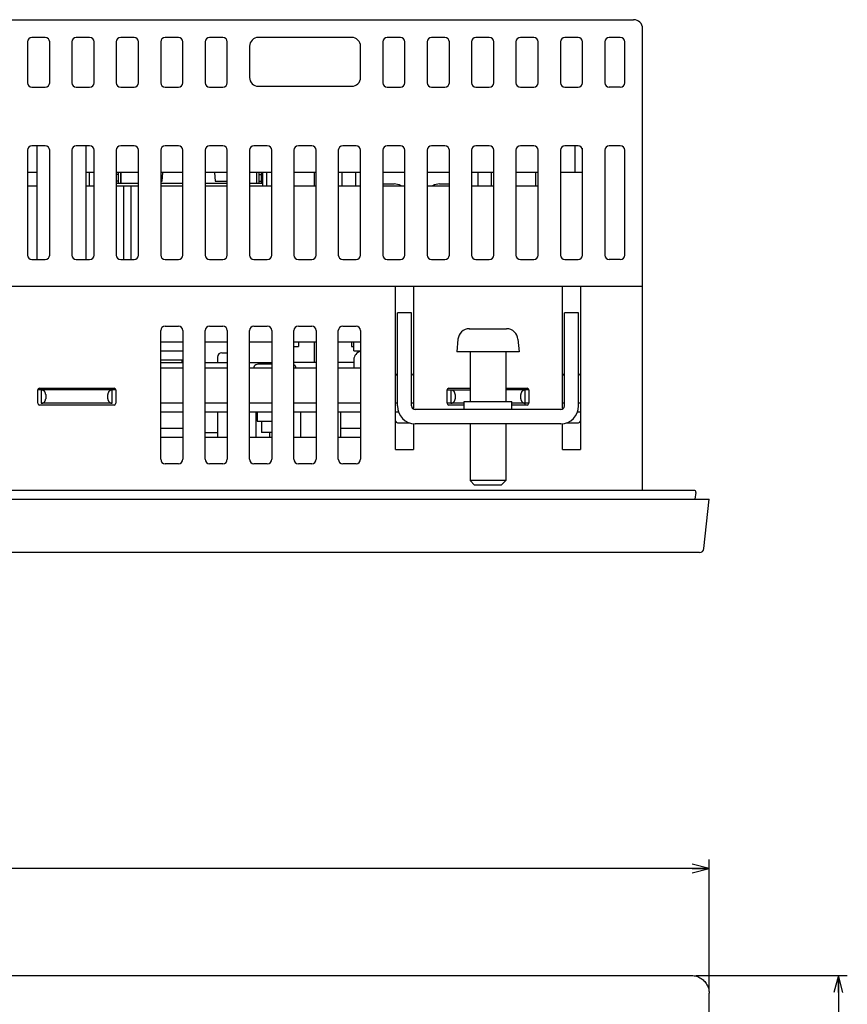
# Model space of a CAD drawing. Extents: x 0 to 563, y 0 to 379.
# Tile 8 of 24: x 207 to 300, y 250 to 361. Entities that reach past the tile are written whole.
import ezdxf
from ezdxf.enums import TextEntityAlignment as Align

# ---------------------------------------------------------------- set-up
doc = ezdxf.new("R2010")
doc.units = 0
doc.header["$LTSCALE"] = 32.67
doc.layers.get('0').update_dxf_attribs({"linetype": 'CONTINUOUS'})
for name, color, linetype in [('AXIS', 7, 'CONTINUOUS'), ('DIM', 7, 'CONTINUOUS'), ('DTM_AXIS', 7, 'CONTINUOUS'), ('FEAT_ALL', 7, 'CONTINUOUS')]:
    doc.layers.add(name, color=color, linetype=linetype)
doc.styles.get("Standard").update_dxf_attribs({"font": 'txt', "width": 0.8})
doc.dimstyles.get("Standard").update_dxf_attribs({"dimtxt": 2.5, "dimasz": 2.5, "dimexe": 1.25, "dimexo": 0.625, "dimtad": 1, "dimcen": 2.5, "dimazin": 3, "dimtfac": 1, "dimtmove": 0, "dimatfit": 3})

# ---------------------------------------------------------------- blocks, each defined once
blk = doc.blocks.new('_OPEN')
at = {"color": 0, "linetype": 'BYBLOCK'}
for p, q in [((0, 0), (-1, 0.263)), ((-1, -0.263), (0, 0)), ((-1, 0), (0, 0))]:
    blk.add_line(p, q, dxfattribs=at)
blk = doc.blocks.new('*D0')
at = {"layer": 'DIM', "color": 2, "linetype": 'CONTINUOUS'}
for p, q in [((117.6, 252.08), (117.6, 266.63)), ((284.6, 252.08), (284.6, 266.63)), ((117.6, 265.63), (201.1, 265.63)), ((284.6, 265.63), (201.1, 265.63))]:
    blk.add_line(p, q, dxfattribs=at)
at = {"layer": 'DIM', "color": 2, "linetype": 'CONTINUOUS', "xscale": 1.9, "yscale": 1.9, "zscale": 1.9, "rotation": 180}
blk.add_blockref('_OPEN', (117.6, 265.63), dxfattribs=at)
at = {"layer": 'DIM', "color": 2, "linetype": 'CONTINUOUS', "xscale": 1.9, "yscale": 1.9, "zscale": 1.9}
blk.add_blockref('_OPEN', (284.6, 265.63), dxfattribs=at)
at = {"layer": 'DIM', "color": 2, "linetype": 'CONTINUOUS', "width": 0.8}
blk.add_text('167', height=4, dxfattribs=at).set_placement((201.1, 266.63), align=Align.CENTER)
blk = doc.blocks.new('*D1')
at = {"layer": 'DIM', "color": 2, "linetype": 'CONTINUOUS'}
for p, q in [((283.11, 253.57), (298.15, 253.57)), ((298.15, 253.57), (300.15, 253.57)), ((299.15, 253.57), (299.15, 184.07)), ((299.15, 114.57), (299.15, 184.07)), ((283.11, 114.57), (298.15, 114.57)), ((298.15, 114.57), (300.15, 114.57))]:
    blk.add_line(p, q, dxfattribs=at)
at = {"layer": 'DIM', "color": 2, "linetype": 'CONTINUOUS', "xscale": 1.9, "yscale": 1.9, "zscale": 1.9}
for p, rotation in [((299.15, 253.57), 90), ((299.15, 114.57), 270)]:
    blk.add_blockref('_OPEN', p, dxfattribs=dict(at, rotation=rotation))
at = {"layer": 'DIM', "color": 2, "linetype": 'CONTINUOUS', "width": 0.8}
blk.add_text('139', height=4, rotation=90, dxfattribs=at).set_placement((298.15, 184.07), align=Align.CENTER)

msp = doc.modelspace()

# ---------------------------------------------------------------- linework, layer by layer
at = {"color": 7, "linetype": 'CONTINUOUS'}
for p, q in [((126.098, 361.211), (276.098, 361.211)), ((277.098, 308.211), (277.098, 360.211)), ((207.848, 358.711), (207.848, 354.111)), ((209.848, 359.211), (208.348, 359.211)), ((210.348, 354.111), (210.348, 358.711)), ((212.848, 358.711), (212.848, 354.111)), ((214.848, 359.211), (213.348, 359.211)), ((215.348, 354.111), (215.348, 358.711)), ((217.848, 358.711), (217.848, 354.111)), ((219.848, 359.211), (218.348, 359.211)), ((220.348, 354.111), (220.348, 358.711)), ((222.848, 358.711), (222.848, 354.111)), ((224.848, 359.211), (223.348, 359.211)), ((225.348, 354.111), (225.348, 358.711)), ((227.848, 358.711), (227.848, 354.111)), ((229.848, 359.211), (228.348, 359.211)), ((230.348, 354.111), (230.348, 358.711)), ((232.848, 358.211), (232.848, 354.711)), ((244.348, 359.211), (233.848, 359.211)), ((245.348, 354.711), (245.348, 358.211)), ((247.848, 358.711), (247.848, 354.111)), ((249.848, 359.211), (248.348, 359.211)), ((250.348, 354.111), (250.348, 358.711)), ((252.848, 358.711), (252.848, 354.111)), ((254.848, 359.211), (253.348, 359.211)), ((255.348, 354.111), (255.348, 358.711)), ((257.848, 358.711), (257.848, 354.111)), ((259.848, 359.211), (258.348, 359.211)), ((260.348, 354.111), (260.348, 358.711)), ((262.848, 358.711), (262.848, 354.111)), ((264.848, 359.211), (263.348, 359.211)), ((265.348, 354.111), (265.348, 358.711)), ((267.848, 358.711), (267.848, 354.111)), ((269.848, 359.211), (268.348, 359.211)), ((270.348, 354.111), (270.348, 358.711)), ((272.848, 358.711), (272.848, 354.111)), ((274.598, 359.211), (273.348, 359.211)), ((275.098, 354.111), (275.098, 358.711)), ((233.848, 353.711), (244.348, 353.711)), ((208.348, 353.611), (209.848, 353.611)), ((213.348, 353.611), (214.848, 353.611)), ((218.348, 353.611), (219.848, 353.611)), ((223.348, 353.611), (224.848, 353.611)), ((228.348, 353.611), (229.848, 353.611)), ((248.348, 353.611), (249.848, 353.611)), ((253.348, 353.611), (254.848, 353.611)), ((258.348, 353.611), (259.848, 353.611)), ((263.348, 353.611), (264.848, 353.611)), ((268.348, 353.611), (269.848, 353.611)), ((274.598, 353.611), (273.348, 353.611)), ((207.848, 346.511), (207.848, 334.711)), ((209.848, 347.011), (208.348, 347.011)), ((210.348, 334.711), (210.348, 346.511)), ((212.848, 346.511), (212.848, 334.711)), ((214.848, 347.011), (213.348, 347.011)), ((215.348, 334.711), (215.348, 346.511)), ((217.848, 346.511), (217.848, 334.711)), ((219.848, 347.011), (218.348, 347.011)), ((220.348, 334.711), (220.348, 346.511)), ((222.848, 346.511), (222.848, 334.711)), ((224.848, 347.011), (223.348, 347.011)), ((225.348, 334.711), (225.348, 346.511)), ((227.848, 346.511), (227.848, 334.711)), ((229.848, 347.011), (228.348, 347.011)), ((230.348, 334.711), (230.348, 346.511)), ((232.848, 346.511), (232.848, 334.711)), ((234.848, 347.011), (233.348, 347.011)), ((235.348, 334.711), (235.348, 346.511)), ((237.848, 346.511), (237.848, 334.711)), ((239.848, 347.011), (238.348, 347.011)), ((240.348, 334.711), (240.348, 346.511)), ((242.848, 346.511), (242.848, 334.711)), ((244.848, 347.011), (243.348, 347.011)), ((245.348, 334.711), (245.348, 346.511)), ((247.848, 346.511), (247.848, 334.711)), ((249.848, 347.011), (248.348, 347.011)), ((250.348, 334.711), (250.348, 346.511)), ((252.848, 346.511), (252.848, 334.711)), ((254.848, 347.011), (253.348, 347.011)), ((255.348, 334.711), (255.348, 346.511)), ((257.848, 346.511), (257.848, 334.711)), ((259.848, 347.011), (258.348, 347.011)), ((260.348, 334.711), (260.348, 346.511)), ((262.848, 346.511), (262.848, 334.711)), ((264.848, 347.011), (263.348, 347.011)), ((265.348, 334.711), (265.348, 346.511)), ((267.848, 346.511), (267.848, 334.711)), ((269.848, 347.011), (268.348, 347.011)), ((270.348, 346.411), (270.298, 346.411)), ((270.348, 334.711), (270.348, 346.511)), ((272.848, 346.511), (272.848, 334.711)), ((274.598, 347.011), (273.348, 347.011)), ((275.098, 334.711), (275.098, 346.511)), ((214.848, 342.511), (214.848, 344.011)), ((218.048, 343.761), (217.848, 343.761)), ((218.048, 344.011), (218.048, 342.761)), ((218.373, 342.761), (218.373, 344.011)), ((218.378, 343.761), (218.373, 343.761)), ((218.378, 344.011), (218.378, 342.761)), ((222.998, 343.032), (223.085, 344.011)), ((228.91, 344.011), (228.998, 343.032)), ((233.618, 344.011), (233.618, 342.761)), ((233.618, 343.761), (233.623, 343.761)), ((233.623, 344.011), (233.623, 342.761)), ((233.948, 342.761), (233.948, 344.011)), ((233.948, 343.761), (234.148, 343.761)), ((234.148, 344.011), (234.148, 342.761)), ((234.298, 344.011), (234.298, 342.511)), ((234.748, 344.011), (234.748, 342.511)), ((240.148, 342.511), (240.148, 344.011)), ((243.258, 344.011), (243.258, 342.511)), ((244.828, 342.511), (244.828, 344.011)), ((258.548, 344.011), (258.548, 342.511)), ((260.068, 344.011), (260.068, 342.511)), ((265.098, 342.511), (265.098, 344.011)), ((218.048, 343.011), (217.848, 343.011)), ((220.348, 342.761), (217.848, 342.761)), ((218.378, 343.011), (218.373, 343.011)), ((222.848, 343.032), (222.998, 343.032)), ((225.348, 342.761), (222.848, 342.761)), ((230.348, 342.761), (227.848, 342.761)), ((228.998, 343.032), (230.348, 343.032)), ((234.298, 342.761), (232.848, 342.761)), ((233.618, 343.011), (233.623, 343.011)), ((233.948, 343.011), (234.148, 343.011)), ((247.848, 342.711), (249.128, 342.711)), ((254.248, 342.711), (255.348, 342.711)), ((208.348, 334.211), (209.848, 334.211)), ((213.348, 334.211), (214.848, 334.211)), ((218.348, 334.211), (219.848, 334.211)), ((223.348, 334.211), (224.848, 334.211)), ((228.348, 334.211), (229.848, 334.211)), ((233.348, 334.211), (234.848, 334.211)), ((238.348, 334.211), (239.848, 334.211)), ((243.348, 334.211), (244.848, 334.211)), ((248.348, 334.211), (249.848, 334.211)), ((253.348, 334.211), (254.848, 334.211)), ((258.348, 334.211), (259.848, 334.211)), ((263.348, 334.211), (264.848, 334.211)), ((268.348, 334.211), (269.848, 334.211)), ((274.598, 334.211), (273.348, 334.211)), ((125.098, 331.211), (277.098, 331.211)), ((249.298, 312.811), (249.298, 331.211)), ((251.298, 331.211), (251.298, 317.364)), ((268.098, 317.364), (268.098, 331.211)), ((270.098, 331.211), (270.098, 312.811)), ((249.498, 317.711), (249.498, 328.211)), ((251.098, 328.211), (249.498, 328.211)), ((251.098, 317.711), (251.098, 328.211)), ((268.298, 317.711), (268.298, 328.211)), ((269.898, 328.211), (268.298, 328.211)), ((269.898, 317.711), (269.898, 328.211)), ((222.848, 311.711), (222.848, 326.211)), ((223.348, 326.711), (224.848, 326.711)), ((225.348, 326.211), (225.348, 311.711)), ((227.848, 311.711), (227.848, 326.211)), ((228.348, 326.711), (229.848, 326.711)), ((230.348, 326.211), (230.348, 311.711)), ((232.848, 311.711), (232.848, 326.211)), ((233.348, 326.711), (234.848, 326.711)), ((235.348, 326.211), (235.348, 311.711)), ((237.848, 311.711), (237.848, 326.211)), ((238.348, 326.711), (239.848, 326.711)), ((240.348, 326.211), (240.348, 311.711)), ((242.848, 311.711), (242.848, 326.211)), ((243.348, 326.711), (244.848, 326.711)), ((245.348, 326.211), (245.348, 311.711)), ((257.598, 326.408), (257.624, 326.41)), ((257.624, 326.41), (257.651, 326.41)), ((257.651, 326.41), (257.678, 326.411)), ((257.678, 326.411), (259.198, 326.411)), ((259.198, 326.411), (259.198, 326.408)), ((259.198, 326.408), (259.531, 326.41)), ((259.531, 326.41), (259.864, 326.41)), ((259.864, 326.41), (260.198, 326.408)), ((260.198, 326.408), (260.198, 326.411)), ((260.198, 326.411), (261.718, 326.411)), ((261.718, 326.411), (261.745, 326.41)), ((261.745, 326.41), (261.771, 326.41)), ((261.771, 326.41), (261.798, 326.408)), ((261.798, 326.408), (261.798, 326.411)), ((240.148, 322.611), (240.148, 324.911)), ((244.598, 323.911), (244.598, 324.911)), ((256.322, 325.224), (256.198, 323.811)), ((263.074, 325.224), (263.198, 323.811)), ((222.848, 323.911), (225.348, 323.911)), ((244.598, 323.911), (245.348, 323.911)), ((263.198, 323.811), (256.198, 323.811)), ((257.698, 323.811), (257.698, 318.211)), ((261.698, 323.811), (261.698, 318.211)), ((222.848, 322.911), (225.348, 322.911)), ((225.248, 322.611), (225.248, 322.911)), ((229.248, 323.211), (229.248, 322.611)), ((229.748, 323.711), (230.348, 323.711)), ((244.598, 322.911), (244.598, 322.011)), ((222.848, 322.611), (225.348, 322.611)), ((222.848, 322.011), (225.348, 322.011)), ((227.848, 322.611), (230.348, 322.611)), ((227.848, 322.011), (230.348, 322.011)), ((232.848, 322.611), (235.348, 322.611)), ((232.848, 322.011), (235.348, 322.011)), ((235.098, 322.411), (235.098, 322.611)), ((240.348, 322.611), (237.848, 322.611)), ((237.848, 322.011), (240.348, 322.011)), ((244.598, 322.611), (242.848, 322.611)), ((242.848, 322.011), (245.348, 322.011)), ((208.998, 318.011), (208.998, 319.511)), ((217.798, 319.511), (208.998, 319.511)), ((209.198, 319.711), (217.598, 319.711)), ((209.398, 319.511), (209.398, 318.011)), ((209.458, 319.507), (209.398, 319.511)), ((209.517, 319.496), (209.458, 319.507)), ((209.573, 319.479), (209.517, 319.496)), ((209.626, 319.456), (209.573, 319.479)), ((209.673, 319.428), (209.626, 319.456)), ((209.716, 319.396), (209.673, 319.428)), ((209.754, 319.361), (209.716, 319.396)), ((209.787, 319.324), (209.754, 319.361)), ((217.041, 319.361), (217.009, 319.324)), ((217.079, 319.396), (217.041, 319.361)), ((217.122, 319.428), (217.079, 319.396)), ((217.17, 319.456), (217.122, 319.428)), ((217.223, 319.479), (217.17, 319.456)), ((217.279, 319.496), (217.223, 319.479)), ((217.338, 319.507), (217.279, 319.496)), ((217.398, 319.511), (217.338, 319.507)), ((217.398, 318.011), (217.398, 319.511)), ((217.798, 319.511), (217.798, 318.011)), ((255.098, 318.011), (255.098, 319.511)), ((255.098, 319.511), (257.698, 319.511)), ((255.298, 319.711), (257.698, 319.711)), ((255.498, 319.511), (255.498, 318.011)), ((255.558, 319.507), (255.498, 319.511)), ((255.617, 319.496), (255.558, 319.507)), ((255.673, 319.479), (255.617, 319.496)), ((255.726, 319.456), (255.673, 319.479)), ((255.773, 319.428), (255.726, 319.456)), ((255.816, 319.396), (255.773, 319.428)), ((255.854, 319.361), (255.816, 319.396)), ((255.887, 319.324), (255.854, 319.361)), ((261.698, 319.711), (264.098, 319.711)), ((264.298, 319.511), (261.698, 319.511)), ((263.541, 319.361), (263.509, 319.324)), ((263.579, 319.396), (263.541, 319.361)), ((263.622, 319.428), (263.579, 319.396)), ((263.67, 319.456), (263.622, 319.428)), ((263.723, 319.479), (263.67, 319.456)), ((263.779, 319.496), (263.723, 319.479)), ((263.838, 319.507), (263.779, 319.496)), ((263.898, 319.511), (263.838, 319.507)), ((263.898, 317.811), (263.898, 319.511)), ((264.298, 319.511), (264.298, 318.011)), ((209.815, 319.286), (209.787, 319.324)), ((209.787, 318.197), (209.815, 318.235)), ((209.838, 319.247), (209.815, 319.286)), ((209.815, 318.235), (209.838, 318.274)), ((209.857, 319.208), (209.838, 319.247)), ((209.838, 318.274), (209.857, 318.313)), ((209.872, 319.168), (209.857, 319.208)), ((209.857, 318.313), (209.872, 318.353)), ((209.884, 319.129), (209.872, 319.168)), ((209.872, 318.353), (209.884, 318.392)), ((209.892, 319.089), (209.884, 319.129)), ((209.884, 318.392), (209.892, 318.432)), ((209.896, 319.05), (209.892, 319.089)), ((209.892, 318.432), (209.896, 318.471)), ((209.898, 319.011), (209.896, 319.05)), ((209.896, 318.471), (209.898, 318.511)), ((209.898, 319.011), (209.898, 318.511)), ((216.899, 319.05), (216.898, 319.011)), ((216.898, 318.511), (216.898, 319.011)), ((216.898, 318.511), (216.899, 318.471)), ((216.904, 319.089), (216.899, 319.05)), ((216.899, 318.471), (216.904, 318.432)), ((216.912, 319.129), (216.904, 319.089)), ((216.904, 318.432), (216.912, 318.392)), ((216.923, 319.168), (216.912, 319.129)), ((216.912, 318.392), (216.923, 318.353)), ((216.938, 319.208), (216.923, 319.168)), ((216.923, 318.353), (216.938, 318.313)), ((216.957, 319.247), (216.938, 319.208)), ((216.938, 318.313), (216.957, 318.274)), ((216.981, 319.286), (216.957, 319.247)), ((216.957, 318.274), (216.981, 318.235)), ((217.009, 319.324), (216.981, 319.286)), ((216.981, 318.235), (217.009, 318.197)), ((255.915, 319.286), (255.887, 319.324)), ((255.887, 318.197), (255.915, 318.235)), ((255.938, 319.247), (255.915, 319.286)), ((255.915, 318.235), (255.938, 318.274)), ((255.957, 319.208), (255.938, 319.247)), ((255.938, 318.274), (255.957, 318.313)), ((255.972, 319.168), (255.957, 319.208)), ((255.957, 318.313), (255.972, 318.353)), ((255.984, 319.129), (255.972, 319.168)), ((255.972, 318.353), (255.984, 318.392)), ((255.992, 319.089), (255.984, 319.129)), ((255.984, 318.392), (255.992, 318.432)), ((255.996, 319.05), (255.992, 319.089)), ((255.992, 318.432), (255.996, 318.471)), ((255.998, 319.011), (255.996, 319.05)), ((255.996, 318.471), (255.998, 318.511)), ((255.998, 319.011), (255.998, 318.511)), ((263.399, 319.05), (263.398, 319.011)), ((263.398, 318.511), (263.398, 319.011)), ((263.398, 318.511), (263.399, 318.471)), ((263.404, 319.089), (263.399, 319.05)), ((263.399, 318.471), (263.404, 318.432)), ((263.412, 319.129), (263.404, 319.089)), ((263.404, 318.432), (263.412, 318.392)), ((263.423, 319.168), (263.412, 319.129)), ((263.412, 318.392), (263.423, 318.353)), ((263.438, 319.208), (263.423, 319.168)), ((263.423, 318.353), (263.438, 318.313)), ((263.457, 319.247), (263.438, 319.208)), ((263.438, 318.313), (263.457, 318.274)), ((263.481, 319.286), (263.457, 319.247)), ((263.457, 318.274), (263.481, 318.235)), ((263.509, 319.324), (263.481, 319.286)), ((263.481, 318.235), (263.509, 318.197)), ((217.598, 317.811), (209.198, 317.811)), ((209.398, 318.011), (209.458, 318.014)), ((217.398, 318.011), (209.398, 318.011)), ((209.458, 318.014), (209.517, 318.025)), ((209.517, 318.025), (209.573, 318.042)), ((209.573, 318.042), (209.626, 318.065)), ((209.626, 318.065), (209.673, 318.093)), ((209.673, 318.093), (209.716, 318.125)), ((209.716, 318.125), (209.754, 318.16)), ((209.754, 318.16), (209.787, 318.197)), ((217.009, 318.197), (217.041, 318.16)), ((217.041, 318.16), (217.079, 318.125)), ((217.079, 318.125), (217.122, 318.093)), ((217.122, 318.093), (217.17, 318.065)), ((217.17, 318.065), (217.223, 318.042)), ((217.223, 318.042), (217.279, 318.025)), ((217.279, 318.025), (217.338, 318.014)), ((217.338, 318.014), (217.398, 318.011)), ((225.348, 318.011), (222.848, 318.011)), ((230.348, 318.011), (227.848, 318.011)), ((235.348, 318.011), (232.848, 318.011)), ((240.348, 318.011), (237.848, 318.011)), ((245.348, 318.011), (242.848, 318.011)), ((249.498, 318.011), (249.298, 318.011)), ((251.298, 318.011), (251.098, 318.011)), ((267.898, 317.311), (251.498, 317.311)), ((256.998, 318.011), (255.098, 318.011)), ((256.998, 317.811), (255.298, 317.811)), ((255.498, 318.011), (255.558, 318.014)), ((255.558, 318.014), (255.617, 318.025)), ((255.617, 318.025), (255.673, 318.042)), ((255.673, 318.042), (255.726, 318.065)), ((255.726, 318.065), (255.773, 318.093)), ((255.773, 318.093), (255.816, 318.125)), ((255.816, 318.125), (255.854, 318.16)), ((255.854, 318.16), (255.887, 318.197)), ((256.998, 317.311), (256.998, 318.211)), ((256.998, 318.211), (262.398, 318.211)), ((262.398, 317.311), (262.398, 318.211)), ((264.298, 318.011), (262.398, 318.011)), ((264.098, 317.811), (262.398, 317.811)), ((263.509, 318.197), (263.541, 318.16)), ((263.541, 318.16), (263.579, 318.125)), ((263.579, 318.125), (263.622, 318.093)), ((263.622, 318.093), (263.67, 318.065)), ((263.67, 318.065), (263.723, 318.042)), ((263.723, 318.042), (263.779, 318.025)), ((263.779, 318.025), (263.838, 318.014)), ((263.838, 318.014), (263.898, 318.011)), ((268.298, 318.011), (268.098, 318.011)), ((270.098, 318.011), (269.898, 318.011)), ((225.348, 317.011), (222.848, 317.011)), ((230.348, 317.011), (227.848, 317.011)), ((229.248, 317.011), (229.248, 314.211)), ((235.348, 317.011), (232.848, 317.011)), ((233.598, 314.211), (233.598, 317.011)), ((233.698, 317.011), (233.698, 316.011)), ((233.698, 316.011), (235.348, 316.011)), ((240.348, 317.011), (237.848, 317.011)), ((238.598, 317.011), (238.598, 314.211)), ((245.348, 317.011), (242.848, 317.011)), ((243.098, 317.011), (243.098, 314.211)), ((249.63, 317.011), (249.298, 317.011)), ((270.098, 317.011), (269.765, 317.011)), ((222.848, 315.211), (225.348, 315.211)), ((243.098, 315.211), (245.348, 315.211)), ((249.498, 315.811), (250.905, 315.811)), ((251.298, 315.73), (251.298, 312.811)), ((267.898, 315.711), (251.498, 315.711)), ((257.698, 315.711), (257.698, 309.311)), ((261.698, 315.711), (261.698, 309.311)), ((268.098, 312.811), (268.098, 315.73)), ((268.491, 315.811), (269.898, 315.811)), ((222.848, 314.211), (225.348, 314.211)), ((227.848, 314.711), (229.248, 314.711)), ((227.848, 314.211), (230.348, 314.211)), ((232.848, 314.211), (235.348, 314.211)), ((235.098, 314.711), (235.098, 314.211)), ((237.848, 314.211), (240.348, 314.211)), ((242.848, 314.211), (245.348, 314.211)), ((249.298, 312.811), (251.298, 312.811)), ((268.098, 312.811), (270.098, 312.811)), ((224.848, 311.211), (223.348, 311.211)), ((229.848, 311.211), (228.348, 311.211)), ((234.848, 311.211), (233.348, 311.211)), ((239.848, 311.211), (238.348, 311.211)), ((244.848, 311.211), (243.348, 311.211)), ((258.198, 308.811), (257.698, 309.311)), ((261.698, 309.311), (257.698, 309.311)), ((261.198, 308.811), (258.198, 308.811)), ((261.198, 308.811), (261.698, 309.311)), ((117.598, 307.211), (284.598, 307.211)), ((282.918, 308.211), (119.278, 308.211)), ((283.115, 307.976), (282.98, 307.211)), ((284.014, 301.658), (284.598, 307.211)), ((283.517, 301.211), (118.679, 301.211)), ((119.587, 253.573), (282.609, 253.573)), ((282.609, 253.573), (282.752, 253.568)), ((282.752, 253.568), (282.894, 253.553)), ((282.894, 253.553), (283.034, 253.528)), ((283.034, 253.528), (283.172, 253.493)), ((283.172, 253.493), (283.307, 253.448)), ((283.307, 253.448), (283.438, 253.394)), ((283.438, 253.394), (283.565, 253.33)), ((283.565, 253.33), (283.687, 253.258)), ((283.687, 253.258), (283.803, 253.177)), ((283.803, 253.177), (283.913, 253.089)), ((283.913, 253.089), (284.017, 252.992)), ((284.017, 252.992), (284.113, 252.889)), ((284.113, 252.889), (284.202, 252.778)), ((284.202, 252.778), (284.282, 252.662)), ((284.282, 252.662), (284.355, 252.54)), ((284.355, 252.54), (284.418, 252.414)), ((284.418, 252.414), (284.472, 252.282)), ((284.472, 252.282), (284.517, 252.148)), ((284.517, 252.148), (284.552, 252.01)), ((284.552, 252.01), (284.578, 251.869)), ((284.578, 251.869), (284.593, 251.727)), ((284.593, 251.727), (284.598, 251.584)), ((284.598, 116.562), (284.598, 251.584))]:
    msp.add_line(p, q, dxfattribs=at)
for centre, radius, start, end in [((276.098, 360.211), 1, 0, 90), ((208.348, 358.711), 0.5, 90, 180), ((209.848, 358.711), 0.5, 0, 90), ((213.348, 358.711), 0.5, 90, 180), ((214.848, 358.711), 0.5, 0, 90), ((218.348, 358.711), 0.5, 90, 180), ((219.848, 358.711), 0.5, 0, 90), ((223.348, 358.711), 0.5, 90, 180), ((224.848, 358.711), 0.5, 0, 90), ((228.348, 358.711), 0.5, 90, 180), ((229.848, 358.711), 0.5, 0, 90), ((233.848, 358.211), 1, 90, 180), ((244.348, 358.211), 1, 0, 90), ((248.348, 358.711), 0.5, 90, 180), ((249.848, 358.711), 0.5, 0, 90), ((253.348, 358.711), 0.5, 90, 180), ((254.848, 358.711), 0.5, 0, 90), ((258.348, 358.711), 0.5, 90, 180), ((259.848, 358.711), 0.5, 0, 90), ((263.348, 358.711), 0.5, 90, 180), ((264.848, 358.711), 0.5, 0, 90), ((268.348, 358.711), 0.5, 90, 180), ((269.848, 358.711), 0.5, 0, 90), ((273.348, 358.711), 0.5, 90, 180), ((274.598, 358.711), 0.5, 0, 90), ((208.348, 354.111), 0.5, 180, 270), ((209.848, 354.111), 0.5, 270, 360), ((213.348, 354.111), 0.5, 180, 270), ((214.848, 354.111), 0.5, 270, 360), ((218.348, 354.111), 0.5, 180, 270), ((219.848, 354.111), 0.5, 270, 360), ((223.348, 354.111), 0.5, 180, 270), ((224.848, 354.111), 0.5, 270, 360), ((228.348, 354.111), 0.5, 180, 270), ((229.848, 354.111), 0.5, 270, 360), ((233.848, 354.711), 1, 180, 270), ((244.348, 354.711), 1, 270, 360), ((248.348, 354.111), 0.5, 180, 270), ((249.848, 354.111), 0.5, 270, 360), ((253.348, 354.111), 0.5, 180, 270), ((254.848, 354.111), 0.5, 270, 360), ((258.348, 354.111), 0.5, 180, 270), ((259.848, 354.111), 0.5, 270, 360), ((263.348, 354.111), 0.5, 180, 270), ((264.848, 354.111), 0.5, 270, 360), ((268.348, 354.111), 0.5, 180, 270), ((269.848, 354.111), 0.5, 270, 360), ((273.348, 354.111), 0.5, 180, 270), ((274.598, 354.111), 0.5, 270, 360), ((208.348, 346.511), 0.5, 90, 180), ((209.848, 346.511), 0.5, 0, 90), ((213.348, 346.511), 0.5, 90, 180), ((214.848, 346.511), 0.5, 0, 90), ((218.348, 346.511), 0.5, 90, 180), ((219.848, 346.511), 0.5, 0, 90), ((223.348, 346.511), 0.5, 90, 180), ((224.848, 346.511), 0.5, 0, 90), ((228.348, 346.511), 0.5, 90, 180), ((229.848, 346.511), 0.5, 0, 90), ((233.348, 346.511), 0.5, 90, 180), ((234.848, 346.511), 0.5, 0, 90), ((238.348, 346.511), 0.5, 90, 180), ((239.848, 346.511), 0.5, 0, 90), ((243.348, 346.511), 0.5, 90, 180), ((244.848, 346.511), 0.5, 0, 90), ((248.348, 346.511), 0.5, 90, 180), ((249.848, 346.511), 0.5, 0, 90), ((253.348, 346.511), 0.5, 90, 180), ((254.848, 346.511), 0.5, 0, 90), ((258.348, 346.511), 0.5, 90, 180), ((259.848, 346.511), 0.5, 0, 90), ((263.348, 346.511), 0.5, 90, 180), ((264.848, 346.511), 0.5, 0, 90), ((268.348, 346.511), 0.5, 90, 180), ((269.848, 346.511), 0.5, 0, 90), ((273.348, 346.511), 0.5, 90, 180), ((274.598, 346.511), 0.5, 0, 90), ((249.128, 341.211), 1.5, 60.22548, 90), ((254.248, 341.211), 1.5, 90, 119.77452), ((208.348, 334.711), 0.5, 180, 270), ((209.848, 334.711), 0.5, 270, 360), ((213.348, 334.711), 0.5, 180, 270), ((214.848, 334.711), 0.5, 270, 360), ((218.348, 334.711), 0.5, 180, 270), ((219.848, 334.711), 0.5, 270, 360), ((223.348, 334.711), 0.5, 180, 270), ((224.848, 334.711), 0.5, 270, 360), ((228.348, 334.711), 0.5, 180, 270), ((229.848, 334.711), 0.5, 270, 360), ((233.348, 334.711), 0.5, 180, 270), ((234.848, 334.711), 0.5, 270, 360), ((238.348, 334.711), 0.5, 180, 270), ((239.848, 334.711), 0.5, 270, 360), ((243.348, 334.711), 0.5, 180, 270), ((244.848, 334.711), 0.5, 270, 360), ((248.348, 334.711), 0.5, 180, 270), ((249.848, 334.711), 0.5, 270, 360), ((253.348, 334.711), 0.5, 180, 270), ((254.848, 334.711), 0.5, 270, 360), ((258.348, 334.711), 0.5, 180, 270), ((259.848, 334.711), 0.5, 270, 360), ((263.348, 334.711), 0.5, 180, 270), ((264.848, 334.711), 0.5, 270, 360), ((268.348, 334.711), 0.5, 180, 270), ((269.848, 334.711), 0.5, 270, 360), ((273.348, 334.711), 0.5, 180, 270), ((274.598, 334.711), 0.5, 270, 360), ((223.348, 326.211), 0.5, 90, 180), ((224.848, 326.211), 0.5, 0, 90), ((228.348, 326.211), 0.5, 90, 180), ((229.848, 326.211), 0.5, 0, 90), ((233.348, 326.211), 0.5, 90, 180), ((234.848, 326.211), 0.5, 0, 90), ((238.348, 326.211), 0.5, 90, 180), ((239.848, 326.211), 0.5, 0, 90), ((243.348, 326.211), 0.5, 90, 180), ((244.848, 326.211), 0.5, 0, 90), ((257.617, 325.111), 1.3, 90.82425, 175), ((261.779, 325.111), 1.3, 5, 89.17574), ((245.598, 322.911), 1, 104.48274, 180), ((229.748, 323.211), 0.5, 90, 180), ((209.198, 319.511), 0.2, 90, 180), ((217.598, 319.511), 0.2, 0, 90), ((255.298, 319.511), 0.2, 90, 180), ((264.098, 319.511), 0.2, 0, 90), ((209.198, 318.011), 0.2, 180, 270), ((217.598, 318.011), 0.2, 270, 360), ((251.498, 317.711), 2, 180, 270), ((251.498, 317.711), 0.4, 180, 270), ((255.298, 318.011), 0.2, 180, 270), ((264.098, 318.011), 0.2, 270, 360), ((267.898, 317.711), 2, 270, 360), ((267.898, 317.711), 0.4, 270, 360), ((249.498, 316.011), 0.2, 180, 270), ((269.898, 316.011), 0.2, 270, 360), ((223.348, 311.711), 0.5, 180, 270), ((224.848, 311.711), 0.5, 270, 360), ((228.348, 311.711), 0.5, 180, 270), ((229.848, 311.711), 0.5, 270, 360), ((233.348, 311.711), 0.5, 180, 270), ((234.848, 311.711), 0.5, 270, 360), ((238.348, 311.711), 0.5, 180, 270), ((239.848, 311.711), 0.5, 270, 360), ((243.348, 311.711), 0.5, 180, 270), ((244.848, 311.711), 0.5, 270, 360), ((282.918, 308.011), 0.2, 350, 90), ((283.517, 301.711), 0.5, 270, 354)]:
    msp.add_arc(centre, radius, start, end, dxfattribs=at)
at = {"layer": 'AXIS', "color": 7, "linetype": 'CONTINUOUS'}
for p, q in [((208.948, 334.211), (208.948, 347.011)), ((214.448, 334.211), (214.448, 347.011)), ((269.469, 347.011), (269.469, 344.011)), ((270.298, 346.727), (270.298, 344.011)), ((270.298, 345.811), (270.348, 345.811)), ((208.948, 344.011), (207.848, 344.011)), ((215.348, 344.011), (214.448, 344.011)), ((220.348, 344.011), (217.848, 344.011)), ((225.348, 344.011), (222.848, 344.011)), ((230.348, 344.011), (227.848, 344.011)), ((235.348, 344.011), (232.848, 344.011)), ((240.348, 344.011), (237.848, 344.011)), ((245.348, 344.011), (242.848, 344.011)), ((250.348, 344.011), (247.848, 344.011)), ((255.348, 344.011), (252.848, 344.011)), ((260.348, 344.011), (257.848, 344.011)), ((265.348, 344.011), (262.848, 344.011)), ((270.298, 344.011), (267.848, 344.011)), ((207.848, 342.511), (208.948, 342.511)), ((214.448, 342.511), (215.348, 342.511)), ((217.848, 342.511), (220.348, 342.511)), ((218.698, 334.211), (218.698, 342.511)), ((219.526, 334.211), (219.526, 342.511)), ((222.848, 342.511), (225.348, 342.511)), ((227.848, 342.511), (230.348, 342.511)), ((232.848, 342.511), (235.348, 342.511)), ((237.848, 342.511), (240.348, 342.511)), ((242.848, 342.511), (245.348, 342.511)), ((247.848, 342.511), (250.348, 342.511)), ((252.848, 342.511), (255.348, 342.511)), ((257.848, 342.511), (260.348, 342.511)), ((262.848, 342.511), (265.348, 342.511)), ((225.348, 324.911), (222.848, 324.911)), ((230.348, 324.911), (227.848, 324.911)), ((235.348, 324.911), (232.848, 324.911)), ((240.348, 324.911), (237.848, 324.911)), ((238.348, 324.911), (238.348, 324.411)), ((245.348, 324.911), (242.848, 324.911)), ((244.348, 324.911), (244.348, 324.411)), ((237.848, 324.411), (238.348, 324.411)), ((244.348, 324.411), (244.598, 324.411))]:
    msp.add_line(p, q, dxfattribs=at)
for centre, start, end in [((249.498, 321.111), 90, 180), ((251.098, 321.111), 0, 90), ((268.298, 321.111), 90, 180), ((269.898, 321.111), 0, 90)]:
    msp.add_arc(centre, 0.2, start, end, dxfattribs=at)
at = {"layer": 'DTM_AXIS', "color": 7, "linetype": 'CONTINUOUS'}
for p in [(234.198, 316.011), (235.348, 314.711)]:
    msp.add_line(p, (234.198, 314.711), dxfattribs=at)
for start, end in [(147.76905, 151.58786), (28.41214, 32.23095)]:
    msp.add_arc((235.698, 320.711), 2.75, start, end, dxfattribs=at)
at = {"layer": 'FEAT_ALL', "color": 7, "linetype": 'CONTINUOUS'}
msp.add_line((235.348, 322.411), (233.795, 322.411), dxfattribs=at)
for centre, radius, start, end in [((235.698, 320.711), 2.75, 147.76905, 151.58786), ((233.795, 321.911), 0.5, 90, 147.76905), ((237.601, 321.911), 0.5, 32.23095, 59.98576), ((235.698, 320.711), 2.75, 28.41214, 32.23095)]:
    msp.add_arc(centre, radius, start, end, dxfattribs=at)

# ---------------------------------------------------------------- dimensions: what is measured, and where the dimension line sits
at = {"layer": 'DIM', "color": 2, "linetype": 'CONTINUOUS'}
dim = msp.add_linear_dim(base=(284.598, 265.631), p1=(117.598, 251.584), p2=(284.598, 251.584), dimstyle='Standard', dxfattribs=at)
dim.commit()
dim.dimension.update_dxf_attribs({"geometry": '*D0', "text_midpoint": (201.298, 265.631), "dimtype": 128})
dim = msp.add_linear_dim(base=(299.154, 114.573), p1=(282.609, 253.573), p2=(282.609, 114.573), angle=270, dimstyle='Standard', dxfattribs=at)
dim.commit()
dim.dimension.update_dxf_attribs({"geometry": '*D1', "text_midpoint": (299.154, 184.273), "dimtype": 128})

doc.saveas('drawing.dxf')
